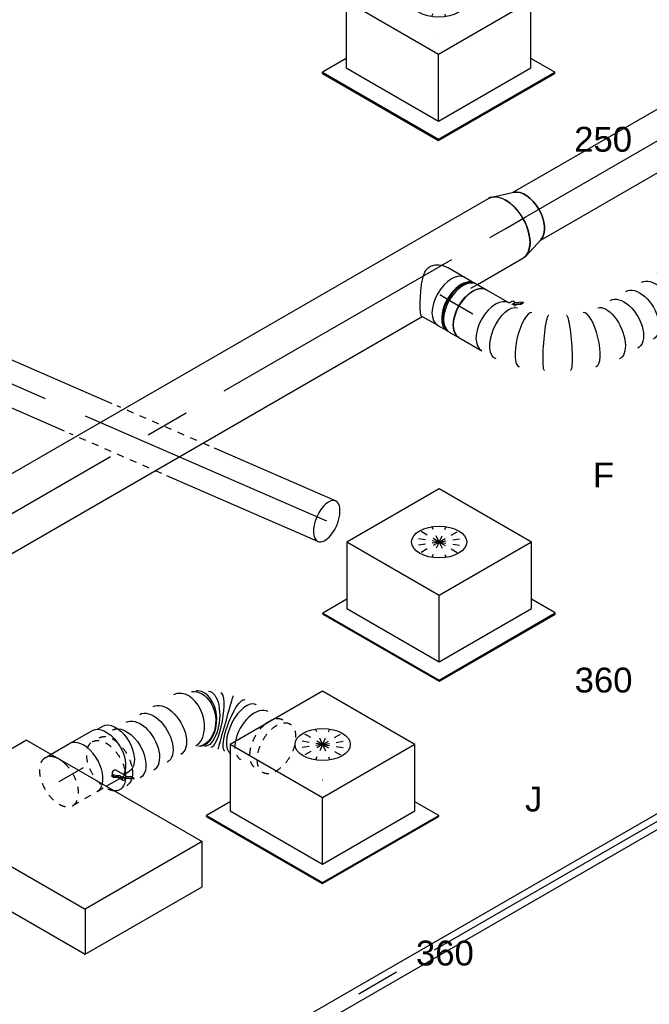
# Model space of a CAD drawing. Extents: x -238422 to 258194, y -34825 to 126331.
# Tile 83 of 239: x -21827 to -19547, y -26053 to -22486. Entities that reach past the tile are written whole.
import ezdxf
from ezdxf.enums import TextEntityAlignment as Align

# ---------------------------------------------------------------- set-up
doc = ezdxf.new("R2010")
doc.units = 0
doc.header["$LTSCALE"] = 50
doc.linetypes.add('CENTER2', pattern=[28.575, 19.05, -3.175, 3.175, -3.175])
doc.linetypes.add('STREEPJES', pattern=[0.1, 0.05, -0.05])
doc.layers.get('0').update_dxf_attribs({"linetype": 'CONTINUOUS'})
for name, color, linetype in [('EL6131--', 2, 'CONTINUOUS'), ('EM6131--', 1, 'CONTINUOUS'), ('WL524---_D', 153, 'CONTINUOUS'), ('WL524---_HARTLIJN', 8, 'CONTINUOUS'), ('WL570---_RETOUR', 112, 'CONTINUOUS'), ('WL570---_RETOUR_HL', 8, 'CONTINUOUS'), ('WL570---_RETOUR_RST', 2, 'CONTINUOUS'), ('WL570---_RETOUR_RST_HL', 1, 'CONTINUOUS'), ('WL570---_TOEVOER', 3, 'CONTINUOUS'), ('WL570---_TOEVOER_HL', 8, 'CONTINUOUS'), ('WL570---_TOEVOER_RST', 2, 'CONTINUOUS'), ('WL570---_TOEVOER_RST_HL', 1, 'CONTINUOUS'), ('WL5911--_D', 2, 'CONTINUOUS'), ('WM570---_RETOUR_PR', 1, 'CONTINUOUS'), ('WM570---_RETOUR_RST_PR', 1, 'CONTINUOUS'), ('WM570---_TOEVOER_PR', 1, 'CONTINUOUS'), ('WM570---_TOEVOER_RST_PR', 1, 'CONTINUOUS')]:
    doc.layers.add(name, color=color, linetype=linetype)
doc.styles.add('BURO-018', font='ARIAL.TTF', dxfattribs={"height": 90})
doc.styles.add('BURO-025', font='ARIAL.TTF', dxfattribs={"height": 125})

# ---------------------------------------------------------------- blocks, each defined once
blk = doc.blocks.new('*U1420')
at = {"color": 0, "ltscale": 10}
for p, q in [((0, 25, -2603), (3375, 25, -2603)), ((31.3, -25, -2603), (3375, -25, -2603))]:
    blk.add_line(p, q, dxfattribs=at)
at = {"layer": 'WL524---_HARTLIJN', "linetype": 'CENTER2'}
blk.add_line((0, 0, -2603), (3394.9, 0, -2603), dxfattribs=at)
at = {"layer": 'WL524---_D', "color": 1, "style": 'BURO-018'}
blk.add_attdef('POSNR', text='', height=90, dxfattribs=at).set_placement((0, 0), align=Align.MIDDLE)
blk = doc.blocks.new('*U1431')
at = {"color": 0, "ltscale": 10}
for p, q in [((15, 16, -1607.1), (1303.6, 16, -1607.1)), ((15, -16, -1607.1), (1317.6, -16, -1607.1))]:
    blk.add_line(p, q, dxfattribs=at)
at = {"layer": 'WL524---_HARTLIJN', "linetype": 'CENTER2'}
blk.add_line((0, 0, -1607.1), (1329.8, 0, -1607.1), dxfattribs=at)
at = {"layer": 'WL524---_D', "color": 1, "style": 'BURO-018'}
blk.add_attdef('POSNR', text='', height=90, dxfattribs=at).set_placement((0, 0), align=Align.MIDDLE)
blk = doc.blocks.new('*U1511')
at = {"color": 0, "ltscale": 10}
for p, q in [((0, 80, 604.2), (596.4, 80, 604.2)), ((1000.8, 80, 604.2), (1636.1, 80, 604.2)), ((0, -80, 604.2), (478.2, -80, 604.2)), ((882.5, -80, 604.2), (1636.1, -80, 604.2))]:
    blk.add_line(p, q, dxfattribs=at)
at = {"color": 8, "linetype": 'STREEPJES', "ltscale": 10}
for p, q in [((616.4, 80, 604.2), (980.8, 80, 604.2)), ((498.2, -80, 604.2), (862.5, -80, 604.2))]:
    blk.add_line(p, q, dxfattribs=at)
at = {"color": 0, "ltscale": 10}
for start_param, end_param in [(0, 3.141593), (3.141593, 6.283185)]:
    blk.add_ellipse((0, 0, 604.2), major_axis=(0, 80), ratio=0.491713, start_param=start_param, end_param=end_param, dxfattribs=at)
at = {"color": 0, "ltscale": 10, "extrusion": (1.99434e-17, 2.50876e-16, -1)}
blk.add_ellipse((1636.1, 0, 604.2), major_axis=(0, 80), ratio=0.491713, start_param=0, end_param=3.141593, dxfattribs=at)
at = {"layer": 'WL570---_RETOUR_HL', "linetype": 'CENTER2'}
blk.add_line((0, 0, 604.2), (1636.1, 0, 604.2), dxfattribs=at)
at = {"layer": 'WM570---_RETOUR_PR', "color": 1, "style": 'BURO-018'}
blk.add_attdef('POSNR', text='', height=90, dxfattribs=at).set_placement((0, 0), align=Align.MIDDLE)
blk = doc.blocks.new('*U1562')
at = {"color": 0, "ltscale": 10}
for p, q in [((-225.4, 278.6, 3073.9), (-345.8, 70, 3073.9)), ((160.8, 278.6, 3073.9), (-225.4, 278.6, 3073.9)), ((-32.3, -55.9, 3073.9), (-225.4, 278.6, 3073.9)), ((354, -55.9, 3073.9), (160.8, 278.6, 3073.9)), ((-430.7, 95.5, 3073.9), (-428.7, 99, 3073.9)), ((-430.7, 95.5, 3073.9), (-187.8, -325.3, 3073.9)), ((-329, 99, 3073.9), (-428.7, 99, 3073.9)), ((-428.7, 99, 3073.9), (-185.8, -321.7, 3073.9)), ((-345.8, 70, 3073.9), (-152.7, -264.5, 3073.9)), ((-152.7, -264.5, 3073.9), (-32.3, -55.9, 3073.9)), ((354, -55.9, 3073.9), (-32.3, -55.9, 3073.9)), ((233.5, -264.5, 3073.9), (354, -55.9, 3073.9)), ((300.1, -321.7, 3073.9), (250.3, -235.5, 3073.9)), ((-152.7, -264.5, 3073.9), (233.5, -264.5, 3073.9)), ((-185.8, -321.7, 3073.9), (-187.8, -325.3, 3073.9)), ((-187.8, -325.3, 3073.9), (298, -325.3, 3073.9)), ((-185.8, -321.7, 3073.9), (300.1, -321.7, 3073.9)), ((298, -325.3, 3073.9), (300.1, -321.7, 3073.9))]:
    blk.add_line(p, q, dxfattribs=at)
at = {"color": 8, "linetype": 'STREEPJES', "ltscale": 10}
for q in [(23.5, 182.1, 3073.9), (-26.8, 146.7, 3073.9), (-11.9, 172.6, 3073.9), (69.8, 172.6, 3073.9), (114.6, 146.7, 3073.9), (-17.4, 111.4, 3073.9), (14, 76, 3073.9), (58.8, 50.1, 3073.9), (105.1, 40.7, 3073.9), (140.5, 50.1, 3073.9), (155.4, 76, 3073.9), (145.9, 111.4, 3073.9)]:
    blk.add_line((64.3, 111.4, 3073.9), q, dxfattribs=at)
at = {"color": 0, "ltscale": 10}
blk.add_ellipse((64.3, 111.4, 3073.9), major_axis=(86.6, -50), ratio=0.57735, dxfattribs=at)
at = {"layer": 'WL570---_RETOUR_RST_HL', "linetype": 'CENTER2'}
blk.add_circle((0, 0, 3073.9), 0.075, dxfattribs=at)
at = {"layer": 'WL570---_RETOUR_RST', "color": 1, "style": 'BURO-018'}
for tag in ['MC', 'Q']:
    blk.add_attdef(tag, text='', height=90, dxfattribs=at).set_placement((0, 0), align=Align.MIDDLE)
at = {"layer": 'WM570---_RETOUR_RST_PR', "color": 1, "style": 'BURO-018'}
blk.add_attdef('POSNR', text='', height=90, dxfattribs=at).set_placement((0, 0), align=Align.MIDDLE)
blk = doc.blocks.new('*U1805')
at = {"color": 0, "ltscale": 10}
for p, q in [((-225.4, 278.6, 302.8), (-345.8, 70, 302.8)), ((160.8, 278.6, 302.8), (-225.4, 278.6, 302.8)), ((-32.3, -55.9, 302.8), (-225.4, 278.6, 302.8)), ((354, -55.9, 302.8), (160.8, 278.6, 302.8)), ((-430.7, 95.5, 302.8), (-428.7, 99, 302.8)), ((-430.7, 95.5, 302.8), (-187.8, -325.3, 302.8)), ((-329, 99, 302.8), (-428.7, 99, 302.8)), ((-428.7, 99, 302.8), (-185.8, -321.7, 302.8)), ((-345.8, 70, 302.8), (-152.7, -264.5, 302.8)), ((-152.7, -264.5, 302.8), (-32.3, -55.9, 302.8)), ((354, -55.9, 302.8), (-32.3, -55.9, 302.8)), ((233.5, -264.5, 302.8), (354, -55.9, 302.8)), ((300.1, -321.7, 302.8), (250.3, -235.5, 302.8)), ((-152.7, -264.5, 302.8), (233.5, -264.5, 302.8)), ((-185.8, -321.7, 302.8), (-187.8, -325.3, 302.8)), ((-187.8, -325.3, 302.8), (298, -325.3, 302.8)), ((-185.8, -321.7, 302.8), (300.1, -321.7, 302.8)), ((298, -325.3, 302.8), (300.1, -321.7, 302.8))]:
    blk.add_line(p, q, dxfattribs=at)
at = {"color": 8, "linetype": 'STREEPJES', "ltscale": 10}
for q in [(23.5, 182.1, 302.8), (-26.8, 146.7, 302.8), (-11.9, 172.6, 302.8), (69.8, 172.6, 302.8), (114.6, 146.7, 302.8), (-17.4, 111.4, 302.8), (14, 76, 302.8), (58.8, 50.1, 302.8), (105.1, 40.7, 302.8), (140.5, 50.1, 302.8), (155.4, 76, 302.8), (145.9, 111.4, 302.8)]:
    blk.add_line((64.3, 111.4, 302.8), q, dxfattribs=at)
at = {"color": 0, "ltscale": 10}
blk.add_ellipse((64.3, 111.4, 302.8), major_axis=(86.6, -50), ratio=0.57735, dxfattribs=at)
at = {"layer": 'WL570---_RETOUR_RST_HL', "linetype": 'CENTER2'}
blk.add_circle((0, 0, 302.8), 0.075, dxfattribs=at)
at = {"layer": 'WL570---_RETOUR_RST', "color": 1, "style": 'BURO-018'}
for tag in ['MC', 'Q']:
    blk.add_attdef(tag, text='', height=90, dxfattribs=at).set_placement((0, 0), align=Align.MIDDLE)
at = {"layer": 'WM570---_RETOUR_RST_PR', "color": 1, "style": 'BURO-018'}
blk.add_attdef('POSNR', text='', height=90, dxfattribs=at).set_placement((0, 0), align=Align.MIDDLE)
blk = doc.blocks.new('*U1820')
at = {"color": 0, "ltscale": 10}
for p, q in [((-225.4, 278.6, -734.6), (-345.8, 70, -734.6)), ((160.8, 278.6, -734.6), (-225.4, 278.6, -734.6)), ((-32.3, -55.9, -734.6), (-225.4, 278.6, -734.6)), ((354, -55.9, -734.6), (160.8, 278.6, -734.6)), ((-430.7, 95.5, -734.6), (-428.7, 99, -734.6)), ((-430.7, 95.5, -734.6), (-187.8, -325.3, -734.6)), ((-329, 99, -734.6), (-428.7, 99, -734.6)), ((-428.7, 99, -734.6), (-185.8, -321.7, -734.6)), ((-345.8, 70, -734.6), (-152.7, -264.5, -734.6)), ((-152.7, -264.5, -734.6), (-32.3, -55.9, -734.6)), ((354, -55.9, -734.6), (-32.3, -55.9, -734.6)), ((233.5, -264.5, -734.6), (354, -55.9, -734.6)), ((300.1, -321.7, -734.6), (250.3, -235.5, -734.6)), ((-152.7, -264.5, -734.6), (233.5, -264.5, -734.6)), ((-185.8, -321.7, -734.6), (-187.8, -325.3, -734.6)), ((-187.8, -325.3, -734.6), (298, -325.3, -734.6)), ((-185.8, -321.7, -734.6), (300.1, -321.7, -734.6)), ((298, -325.3, -734.6), (300.1, -321.7, -734.6))]:
    blk.add_line(p, q, dxfattribs=at)
at = {"color": 8, "linetype": 'STREEPJES', "ltscale": 10}
for q in [(23.5, 182.1, -734.6), (-26.8, 146.7, -734.6), (-11.9, 172.6, -734.6), (69.8, 172.6, -734.6), (114.6, 146.7, -734.6), (-17.4, 111.4, -734.6), (14, 76, -734.6), (58.8, 50.1, -734.6), (105.1, 40.7, -734.6), (140.5, 50.1, -734.6), (155.4, 76, -734.6), (145.9, 111.4, -734.6)]:
    blk.add_line((64.3, 111.4, -734.6), q, dxfattribs=at)
at = {"color": 0, "ltscale": 10}
blk.add_ellipse((64.3, 111.4, -734.6), major_axis=(86.6, -50), ratio=0.57735, dxfattribs=at)
at = {"layer": 'WL570---_TOEVOER_RST_HL', "linetype": 'CENTER2'}
blk.add_circle((0, 0, -734.6), 0.075, dxfattribs=at)
at = {"layer": 'WL570---_TOEVOER_RST', "color": 1, "style": 'BURO-018'}
for tag in ['MC', 'Q']:
    blk.add_attdef(tag, text='', height=90, dxfattribs=at).set_placement((0, 0), align=Align.MIDDLE)
at = {"layer": 'WM570---_TOEVOER_RST_PR', "color": 1, "style": 'BURO-018'}
blk.add_attdef('POSNR', text='', height=90, dxfattribs=at).set_placement((0, 0), align=Align.MIDDLE)
blk = doc.blocks.new('*U1879')
at = {"color": 8, "linetype": 'STREEPJES', "ltscale": 10}
for p, q in [((0, 100, -990), (24.7, 100, -990)), ((0, -100, -990), (102.1, -100, -990))]:
    blk.add_line(p, q, dxfattribs=at)
at = {"color": 0, "ltscale": 10}
blk.add_line((24.7, 100, -990), (102.1, 100, -990), dxfattribs=at)
at = {"color": 8, "linetype": 'STREEPJES', "ltscale": 10}
for start_param, end_param in [(0, 3.141593), (5.664191, 6.283185), (3.141593, 5.197461)]:
    blk.add_ellipse((0, 0, -990), major_axis=(0, 100), ratio=0.57735, start_param=start_param, end_param=end_param, dxfattribs=at)
at = {"color": 0, "ltscale": 10}
blk.add_ellipse((0, 0, -990), major_axis=(0, 100), ratio=0.57735, start_param=5.197461, end_param=5.664191, dxfattribs=at)
at = {"layer": 'WL570---_TOEVOER_HL', "linetype": 'CENTER2'}
blk.add_line((0, 0, -990), (102.1, 0, -990), dxfattribs=at)
at = {"layer": 'WM570---_TOEVOER_PR', "color": 1, "style": 'BURO-018'}
blk.add_attdef('POSNR', text='', height=90, dxfattribs=at).set_placement((0, 0), align=Align.MIDDLE)
blk = doc.blocks.new('*U1880')
at = {"color": 2, "ltscale": 10}
for p, q in [((-285.8, 282.8, -1326.1), (-530.7, -141.4, -1326.1)), ((449.1, 282.8, -1326.1), (-285.8, 282.8, -1326.1)), ((-204.1, 141.4, -1326.1), (-285.8, 282.8, -1326.1)), ((530.7, 141.4, -1326.1), (449.1, 282.8, -1326.1)), ((-449.1, -282.8, -1326.1), (-204.1, 141.4, -1326.1)), ((530.7, 141.4, -1326.1), (-204.1, 141.4, -1326.1)), ((285.8, -282.8, -1326.1), (530.7, 141.4, -1326.1)), ((-530.7, -141.4, -1326.1), (-449.1, -282.8, -1326.1)), ((285.8, -282.8, -1326.1), (-449.1, -282.8, -1326.1))]:
    blk.add_line(p, q, dxfattribs=at)
at = {"layer": 'WL5911--_D', "color": 2, "style": 'BURO-025'}
blk.add_attdef('POSNR', text='', height=125, dxfattribs=at).set_placement((0, 0), align=Align.MIDDLE)
blk = doc.blocks.new('*U1885')
at = {"color": 2, "ltscale": 10}
for p, q in [((-47.5, 100, -884.1), (47.5, 100, -884.1)), ((65.5, 95, -884.1), (87.9, 95, -884.1)), ((49.1, -65.7, -884.1), (69.6, -101.2, -884.1)), ((-9.5, -100, -884.1), (46.5, -100, -884.1)), ((27.8, -75, -884.1), (25.3, -77.1, -884.1)), ((25.3, -77.1, -884.1), (30.7, -86.5, -884.1)), ((52.3, -92.2, -884.1), (27.8, -75, -884.1)), ((33.2, -84.5, -884.1), (27.8, -75, -884.1)), ((30.7, -86.5, -884.1), (33.2, -84.5, -884.1)), ((55.2, -103.7, -884.1), (30.7, -86.5, -884.1)), ((32.1, -74.9, -884.1), (35.1, -80.2, -884.1)), ((57.7, -101.7, -884.1), (33.2, -84.5, -884.1)), ((44.2, -96, -884.1), (46.5, -100, -884.1)), ((46.5, -100, -884.1), (52.8, -110.9, -884.1)), ((52.3, -92.2, -884.1), (57.7, -101.7, -884.1)), ((55.2, -103.7, -884.1), (57.7, -101.7, -884.1)), ((89.2, -127.7, -884.1), (55.2, -103.7, -884.1)), ((58.2, -102, -884.1), (57.7, -101.7, -884.1)), ((91.8, -125.6, -884.1), (58.2, -102, -884.1)), ((86.3, -116.2, -884.1), (69.8, -104.6, -884.1)), ((91.8, -125.6, -884.1), (86.3, -116.2, -884.1)), ((89.2, -127.7, -884.1), (91.8, -125.6, -884.1))]:
    blk.add_line(p, q, dxfattribs=at)
at = {"color": 8, "linetype": 'STREEPJES', "ltscale": 10}
for p, q in [((-47.5, -100, -884.1), (-9.5, -100, -884.1)), ((66, -95, -884.1), (87.9, -95, -884.1))]:
    blk.add_line(p, q, dxfattribs=at)
at = {"color": 2, "ltscale": 10}
for centre, major_axis, start_param, end_param in [((-47.5, 0, -884.1), (0, 100), 3.682832, 6.283185), ((61.2, -106.1, -884.1), (-8.4, -4.85), 3.141593, 6.283185), ((61.2, -106.1, -884.1), (-8.4, -4.85), 0, 3.141593)]:
    blk.add_ellipse(centre, major_axis=major_axis, ratio=0.57735, start_param=start_param, end_param=end_param, dxfattribs=at)
at = {"color": 2, "ltscale": 10, "extrusion": (-7.58296e-17, -2.03185e-17, -1)}
for centre, major_axis, end_param in [((47.5, 0, -884.1), (0, 100), 2.817169), ((87.9, 0, -884.1), (0, 95), 2.857639)]:
    blk.add_ellipse(centre, major_axis=major_axis, ratio=0.57735, start_param=0, end_param=end_param, dxfattribs=at)
at = {"color": 8, "linetype": 'STREEPJES', "ltscale": 10}
blk.add_ellipse((-47.5, 0, -884.1), major_axis=(0, 100), ratio=0.57735, start_param=3.141593, end_param=3.682832, dxfattribs=at)
at = {"color": 8, "linetype": 'STREEPJES', "ltscale": 10, "extrusion": (-7.58296e-17, -2.03185e-17, -1)}
blk.add_ellipse((87.9, 0, -884.1), major_axis=(0, 95), ratio=0.57735, start_param=2.857639, end_param=3.141593, dxfattribs=at)
at = {"color": 2, "ltscale": 10}
blk.add_spline([(32.1, -74.9, -884.1), (32, -74.4, -884.1), (31.9, -73.8, -884.1), (32, -73.2, -884.1), (32.1, -72.6, -884.1), (32.3, -71.9, -884.1), (32.6, -71.2, -884.1), (33, -70.5, -884.1), (33.5, -69.8, -884.1), (34, -69.1, -884.1), (34.6, -68.5, -884.1), (35.2, -67.8, -884.1), (36, -67.1, -884.1), (36.7, -66.5, -884.1), (37.5, -66, -884.1), (38.3, -65.4, -884.1), (39.2, -65, -884.1), (40.1, -64.6, -884.1), (41, -64.2, -884.1), (41.8, -63.9, -884.1), (42.7, -63.7, -884.1), (43.6, -63.6, -884.1), (44.4, -63.5, -884.1), (45.2, -63.5, -884.1), (45.9, -63.6, -884.1), (46.6, -63.8, -884.1), (47.3, -64.1, -884.1), (47.9, -64.4, -884.1), (48.4, -64.8, -884.1), (48.8, -65.2, -884.1), (49.1, -65.7, -884.1)], degree=3, dxfattribs=at)
at = {"layer": 'WL570---_TOEVOER', "color": 1, "style": 'BURO-018'}
blk.add_attdef('I', text='', height=90, dxfattribs=at).set_placement((0, 0), align=Align.MIDDLE)
at = {"layer": 'WM570---_TOEVOER_PR', "color": 1, "style": 'BURO-018'}
blk.add_attdef('POSNR', text='', height=90, dxfattribs=at).set_placement((0, 0), align=Align.MIDDLE)
blk = doc.blocks.new('*U1886')
at = {"color": 0, "ltscale": 10}
blk.add_line((491.8, 20.4, -821.7), (491.4, 20.7, -821.7), dxfattribs=at)
at = {"color": 8, "linetype": 'STREEPJES', "ltscale": 10}
blk.add_line((411.7, -186.5, -821.7), (412.5, -188.1, -821.7), dxfattribs=at)
at = {"color": 8, "linetype": 'STREEPJES', "ltscale": 10, "extrusion": (2.67592e-17, -7.95482e-17, -1)}
for centre, start_param, end_param in [((0, 0, -821.7), 3.489318, 6.280044), ((0, 0, -821.7), 0, 2.103514), ((28.3, 0, -821.7), 0, 2.163257), ((84.9, 0, -821.7), 0, 0.332404), ((0, 0, -821.7), 2.30361, 2.423799), ((28.3, 0, -821.7), 2.550215, 2.644277)]:
    blk.add_ellipse(centre, major_axis=(0, 100), ratio=0.57735, start_param=start_param, end_param=end_param, dxfattribs=at)
at = {"color": 0, "ltscale": 10, "extrusion": (2.67592e-17, -7.95482e-17, -1)}
for centre, major_axis, ratio, start_param, end_param in [((84.9, 0, -821.7), (0, 100), 0.57735, 0.332404, 3.141593), ((141.5, 0, -821.7), (0, 100), 0.57735, 0, 3.141593), ((198.1, 0, -821.7), (0, 100), 0.57735, 0, 3.141593), ((254.7, 0, -821.7), (0, 100), 0.57735, 0, 3.141593), ((363.1, -14.3, -821.7), (38.3, 92.4), 0.746672, 0, 3.141593), ((399.7, -34.5, -821.7), (57.1, 82.3), 0.47179, 6.256777, 9.39837), ((476.8, -107.1, -821.7), (77.7, 63.1), 0.249297, 3.153155, 6.294748), ((0, 0, -821.7), (0, 100), 0.57735, 2.103514, 2.30361), ((28.3, 0, -821.7), (0, 100), 0.57735, 2.163257, 2.550215), ((0, 0, -821.7), (0, 100), 0.57735, 2.423799, 3.489318), ((28.3, 0, -821.7), (0, 100), 0.57735, 2.644277, 3.141593)]:
    blk.add_ellipse(centre, major_axis=major_axis, ratio=ratio, start_param=start_param, end_param=end_param, dxfattribs=at)
at = {"color": 0, "ltscale": 10}
for centre, major_axis, ratio, start_param, end_param in [((328.7, 0, -821.7), (19.7, 99.1), 0.670657, 3.274419, 6.150359), ((328.7, 0, -821.7), (19.7, 99.1), 0.670657, 6.150359, 6.416011), ((374.2, -18.9, -821.7), (45.5, 89.2), 0.668371, 6.230546, 6.335825), ((374.2, -18.9, -821.7), (45.5, 89.2), 0.668371, 3.194232, 6.230546), ((426.5, -55.4, -821.7), (65.1, 76), 0.242498, 3.1528, 6.271978), ((452.8, -80.2, -821.7), (71.7, 69.9), 0.003521, 0.000153, 3.141746), ((497, -134.4, -821.7), (83.8, 54.9), 0.477877, 0.026949, 3.076231), ((519.8, -173.9, -821.7), (-86.6, -50), 0.57735, 3.141593, 5.276359), ((497, -134.4, -821.7), (83.8, 54.9), 0.477877, 6.256236, 6.310135), ((550.5, -227.1, -821.7), (-86.6, -50), 0.57735, 3.694988, 4.158994)]:
    blk.add_ellipse(centre, major_axis=major_axis, ratio=ratio, start_param=start_param, end_param=end_param, dxfattribs=at)
at = {"color": 8, "linetype": 'STREEPJES', "ltscale": 10}
for centre, start_param, end_param in [((519.8, -173.9, -821.7), 5.276359, 6.283185), ((550.5, -227.1, -821.7), 4.158994, 6.283185), ((565.9, -253.8, -821.7), 3.141593, 9.421636), ((550.5, -227.1, -821.7), 3.141593, 3.694988)]:
    blk.add_ellipse(centre, major_axis=(-86.6, -50), ratio=0.57735, start_param=start_param, end_param=end_param, dxfattribs=at)
at = {"layer": 'WM570---_TOEVOER_PR', "color": 1, "style": 'BURO-018'}
blk.add_attdef('POSNR', text='', height=90, dxfattribs=at).set_placement((0, 0), align=Align.MIDDLE)
blk = doc.blocks.new('*U1891')
at = {"color": 0, "ltscale": 10}
for p, q in [((-17.9, 100, 1375.6), (49.2, 100, 1375.6)), ((71.6, 95, 1375.6), (79.8, 95, 1375.6)), ((-19.8, -100, 1375.6), (-15.5, -100, 1375.6)), ((-15.5, -100, 1375.6), (49.2, -100, 1375.6)), ((71.6, -95, 1375.6), (79.8, -95, 1375.6))]:
    blk.add_line(p, q, dxfattribs=at)
for centre, major_axis, start_param, end_param in [((49.2, 0, 1375.6), (0, -100), 3.141593, 6.283185), ((89.7, 0, 1375.6), (0, -95), 3.434174, 5.990604)]:
    blk.add_ellipse(centre, major_axis=major_axis, ratio=0.57735, start_param=start_param, end_param=end_param, dxfattribs=at)
blk.add_spline([(-19.8, -99.5, 1375.6), (-22, -98, 1375.6), (-24.5, -95.4, 1375.6), (-27.4, -91.9, 1375.6), (-30.5, -87.4, 1375.6), (-34, -82.1, 1375.6), (-37.8, -75.9, 1375.6), (-41.9, -68.9, 1375.6), (-46.2, -61.2, 1375.6), (-50.7, -52.9, 1375.6), (-55.3, -44, 1375.6), (-60, -34.7, 1375.6), (-64.7, -25.1, 1375.6), (-69.2, -15.1, 1375.6), (-73.6, -5.1, 1375.6), (-77.6, 5.1, 1375.6), (-81.1, 15.1, 1375.6), (-84, 25.1, 1375.6), (-86.1, 34.7, 1375.6), (-87.2, 44, 1375.6), (-87.1, 52.9, 1375.6), (-85.6, 61.2, 1375.6), (-82.6, 68.9, 1375.6), (-78.1, 75.9, 1375.6), (-72.1, 82.1, 1375.6), (-64.9, 87.4, 1375.6), (-56.5, 91.9, 1375.6), (-47.4, 95.4, 1375.6), (-37.7, 98, 1375.6), (-27.8, 99.5, 1375.6), (-17.9, 100, 1375.6)], degree=3, dxfattribs=at)
at = {"layer": 'WL570---_TOEVOER_HL', "linetype": 'CENTER2'}
blk.add_line((0, 0, 1375.6), (49.2, 0, 1375.6), dxfattribs=at)
at = {"layer": 'WM570---_TOEVOER_PR', "color": 1, "style": 'BURO-018'}
blk.add_attdef('POSNR', text='', height=90, dxfattribs=at).set_placement((0, 0), align=Align.MIDDLE)
blk = doc.blocks.new('*U1892')
at = {"color": 0, "ltscale": 10}
for p, q in [((-44.5, 100, 1309.3), (-4.1, 100, 1309.3)), ((4.1, 100, 1309.3), (44.5, 100, 1309.3)), ((-44.5, -100, 1309.3), (-4.1, -100, 1309.3)), ((4.1, -100, 1309.3), (44.5, -100, 1309.3))]:
    blk.add_line(p, q, dxfattribs=at)
for centre, major_axis, start_param, end_param in [((-44.5, 0, 1309.3), (0, -100), 3.141593, 6.283185), ((-4.1, 0, 1309.3), (0, -100), 3.141593, 6.353955), ((-4.1, 0, 1309.3), (0, -95), 3.434174, 5.990604), ((4.1, 0, 1309.3), (0, -100), 3.141593, 6.283185), ((44.5, 0, 1309.3), (0, -100), 3.141593, 6.283185), ((-4.1, 0, 1309.3), (0, -100), 3.070823, 3.138451)]:
    blk.add_ellipse(centre, major_axis=major_axis, ratio=0.57735, start_param=start_param, end_param=end_param, dxfattribs=at)
at = {"layer": 'WL570---_TOEVOER_HL', "linetype": 'CENTER2'}
blk.add_line((-44.5, 0, 1309.3), (44.5, 0, 1309.3), dxfattribs=at)
at = {"layer": 'WM570---_TOEVOER_PR', "color": 1, "style": 'BURO-018'}
blk.add_attdef('POSNR', text='', height=90, dxfattribs=at).set_placement((0, 0), align=Align.MIDDLE)
blk = doc.blocks.new('*U1893')
at = {"color": 2, "ltscale": 10}
for p, q in [((46.5, 100, 1244.2), (52.8, 110.9, 1244.2)), ((59.3, 101, 1244.2), (64.8, 110.5, 1244.2)), ((59.8, 101.4, 1244.2), (83.8, 118.2, 1244.2)), ((86.3, 116.2, 1244.2), (63.3, 100, 1244.2)), ((89.2, 127.7, 1244.2), (64.8, 110.5, 1244.2)), ((83.8, 118.2, 1244.2), (89.2, 127.7, 1244.2)), ((86.3, 116.2, 1244.2), (83.8, 118.2, 1244.2)), ((91.8, 125.6, 1244.2), (86.3, 116.2, 1244.2)), ((89.2, 127.7, 1244.2), (91.8, 125.6, 1244.2)), ((-47.5, 100, 1244.2), (46.5, 100, 1244.2)), ((46.5, 100, 1244.2), (47.5, 100, 1244.2)), ((59.3, 101, 1244.2), (59.8, 101.4, 1244.2)), ((60.6, 100, 1244.2), (59.3, 101, 1244.2)), ((68.9, 100, 1244.2), (69.6, 101.2, 1244.2)), ((-47.5, -100, 1244.2), (47.5, -100, 1244.2))]:
    blk.add_line(p, q, dxfattribs=at)
at = {"color": 2, "ltscale": 10, "extrusion": (-2.03185e-17, -7.58296e-17, -1)}
for centre, major_axis, start_param, end_param in [((61.2, 106.1, 1244.2), (-8.4, 4.85), 0, 1.659918), ((-47.5, 0, 1244.2), (0, -100), 0, 3.141593), ((61.2, 106.1, 1244.2), (-8.4, 4.85), 2.573491, 3.141593)]:
    blk.add_ellipse(centre, major_axis=major_axis, ratio=0.57735, start_param=start_param, end_param=end_param, dxfattribs=at)
at = {"color": 2, "ltscale": 10}
blk.add_ellipse((47.5, 0, 1244.2), major_axis=(0, -100), ratio=0.57735, start_param=3.141593, end_param=6.283185, dxfattribs=at)
at = {"layer": 'WL570---_TOEVOER', "color": 1, "style": 'BURO-018'}
blk.add_attdef('I', text='', height=90, dxfattribs=at).set_placement((0, 0), align=Align.MIDDLE)
at = {"layer": 'WM570---_TOEVOER_PR', "color": 1, "style": 'BURO-018'}
blk.add_attdef('POSNR', text='', height=90, dxfattribs=at).set_placement((0, 0), align=Align.MIDDLE)
blk = doc.blocks.new('*U1894')
at = {"color": 0, "ltscale": 10}
for p, q in [((443, 517.4, 1210.6), (442.3, 516.3, 1210.6)), ((697.7, 522.8, 1210.6), (699.7, 525.8, 1210.6))]:
    blk.add_line(p, q, dxfattribs=at)
at = {"color": 0, "ltscale": 10, "extrusion": (-8.97074e-17, -5.17926e-17, -1)}
for centre, major_axis, ratio, start_param, end_param in [((661.6, 657.3, 1210.6), (-86.6, 50), 0.57735, 0, 3.141593), ((638.3, 616.8, 1210.6), (85.9, -51.2), 0.677843, 3.151158, 6.29275), ((584.1, 546.3, 1210.6), (5.3, 100.3), 0.992303, 5.417341, 8.558934), ((597.5, 553.5, 1210.6), (77.9, -62.8), 0.947739, 3.554307, 6.354436), ((553.9, 506.8, 1210.6), (-83.8, 54.6), 0.838131, 6.261695, 9.403287), ((497, 411, 1210.6), (-86.6, 50), 0.57735, 0, 3.141593), ((464.2, 354.2, 1210.6), (-86.6, 50), 0.57735, 0, 3.141593), ((431.4, 297.4, 1210.6), (-86.6, 50), 0.57735, 0, 3.141593), ((398.6, 240.5, 1210.6), (-86.6, 50), 0.57735, 0, 3.141593), ((366.1, 184.2, 1210.6), (81.4, -58.7), 0.497511, 3.191932, 6.333525), ((258.1, 81.9, 1210.6), (56.7, -82.8), 0.106869, 3.14981, 6.291403), ((189.6, 42.4, 1210.6), (-43.3, 90.4), 0.106869, 3.133375, 6.274968), ((47, 0, 1210.6), (10.1, -99.9), 0.497511, 6.232846, 9.374438)]:
    blk.add_ellipse(centre, major_axis=major_axis, ratio=ratio, start_param=start_param, end_param=end_param, dxfattribs=at)
at = {"color": 0, "ltscale": 10}
for centre, major_axis, ratio, start_param, end_param in [((614.9, 578.8, 1210.6), (-83.8, 54.6), 0.838131, 3.163083, 6.261695), ((572.8, 534.2, 1210.6), (77.9, -62.8), 0.947739, 0.071251, 3.070342), ((572.8, 534.2, 1210.6), (77.9, -62.8), 0.947739, 3.070342, 3.212844), ((587, 542.4, 1210.6), (-5.3, -100.3), 0.992303, 0.865844, 2.275748), ((528.5, 465.6, 1210.6), (85.9, -51.2), 0.677843, 0.009565, 3.132028), ((587, 542.4, 1210.6), (-5.3, -100.3), 0.992303, 0.64028, 0.865844), ((318.2, 130.3, 1210.6), (-69.2, 72.6), 0.313149, 3.167995, 6.256783), ((117.7, 14.5, 1210.6), (28.3, -96.2), 0.313149, 3.167995, 6.256783), ((0, 0, 1210.6), (0, -100), 0.57735, 3.141593, 6.283185), ((318.2, 130.3, 1210.6), (-69.2, 72.6), 0.313149, 3.11519, 3.167995), ((117.7, 14.5, 1210.6), (28.3, -96.2), 0.313149, 6.256783, 6.309588)]:
    blk.add_ellipse(centre, major_axis=major_axis, ratio=ratio, start_param=start_param, end_param=end_param, dxfattribs=at)
at = {"layer": 'WM570---_TOEVOER_PR', "color": 1, "style": 'BURO-018'}
blk.add_attdef('POSNR', text='', height=90, dxfattribs=at).set_placement((0, 0), align=Align.MIDDLE)
blk = doc.blocks.new('*U1895')
at = {"color": 0, "ltscale": 10}
for p, q in [((0, 125, -127.8), (2606, 125, -127.8)), ((0, -125, -127.8), (2184.8, -125, -127.8)), ((2415.7, -125, -127.8), (2606, -125, -127.8))]:
    blk.add_line(p, q, dxfattribs=at)
at = {"color": 8, "linetype": 'STREEPJES', "ltscale": 10}
blk.add_line((2388.6, -125, -127.8), (2415.7, -125, -127.8), dxfattribs=at)
at = {"color": 0, "ltscale": 10}
blk.add_ellipse((0, 0, -127.8), major_axis=(0, 125), ratio=0.57735, start_param=3.141593, end_param=6.283185, dxfattribs=at)
at = {"color": 0, "ltscale": 10, "extrusion": (-1.04582e-16, -3.71854e-18, -1)}
blk.add_ellipse((2606, 0, -127.8), major_axis=(0, 125), ratio=0.57735, start_param=0, end_param=3.141593, dxfattribs=at)
at = {"layer": 'WL570---_TOEVOER_HL', "linetype": 'CENTER2'}
blk.add_line((0, 0, -127.8), (2606, 0, -127.8), dxfattribs=at)
at = {"layer": 'WM570---_TOEVOER_PR', "color": 1, "style": 'BURO-018'}
blk.add_attdef('POSNR', text='', height=90, dxfattribs=at).set_placement((0, 0), align=Align.MIDDLE)
blk = doc.blocks.new('*U1896')
at = {"color": 0, "ltscale": 10}
for p, q in [((12.9, 123, 1715), (91.2, 98.4, 1715)), ((12.9, -123, 1715), (91.2, -98.4, 1715))]:
    blk.add_line(p, q, dxfattribs=at)
blk.add_ellipse((0, 0, 1715), major_axis=(0, 125), ratio=0.57735, start_param=3.141593, end_param=6.283185, dxfattribs=at)
at = {"color": 0, "ltscale": 10, "extrusion": (-1.04582e-16, -3.71854e-18, -1)}
blk.add_ellipse((80.9, 0, 1715), major_axis=(0, 100), ratio=0.57735, start_param=0.179342, end_param=2.962251, dxfattribs=at)
at = {"layer": 'WL570---_TOEVOER_HL', "linetype": 'CENTER2'}
blk.add_line((0, 0, 1715), (80.9, 0, 1715), dxfattribs=at)
for centre in [(0, 0, 1715), (80.9, 0, 1715)]:
    blk.add_circle(centre, 0.075, dxfattribs=at)
at = {"layer": 'WM570---_TOEVOER_PR', "color": 1, "style": 'BURO-018'}
blk.add_attdef('POSNR', text='', height=90, dxfattribs=at).set_placement((0, 0), align=Align.MIDDLE)
blk = doc.blocks.new('*U1897')
at = {"color": 0, "ltscale": 10}
for p, q in [((5.2, 100, 1772.2), (679.1, 100, 1772.2)), ((5.2, -100, 1772.2), (679.1, -100, 1772.2))]:
    blk.add_line(p, q, dxfattribs=at)
blk.add_ellipse((0, 0, 1772.2), major_axis=(0, 100), ratio=0.57735, start_param=3.320935, end_param=6.103843, dxfattribs=at)
at = {"color": 0, "ltscale": 10, "extrusion": (-1.04582e-16, -3.71854e-18, -1)}
blk.add_ellipse((679.1, 0, 1772.2), major_axis=(0, 100), ratio=0.57735, start_param=0, end_param=3.141593, dxfattribs=at)
at = {"layer": 'WL570---_TOEVOER_HL', "linetype": 'CENTER2'}
blk.add_line((0, 0, 1772.2), (679.1, 0, 1772.2), dxfattribs=at)
at = {"layer": 'WM570---_TOEVOER_PR', "color": 1, "style": 'BURO-018'}
blk.add_attdef('POSNR', text='', height=90, dxfattribs=at).set_placement((0, 0), align=Align.MIDDLE)
blk = doc.blocks.new('*U2045')
at = {"color": 0, "linetype": 'STREEPJES', "ltscale": 10}
for p, q in [((-41.8, 123, 5198.3), (22.6, 123, 5198.3)), ((1934.9, 123, 5198.3), (1973.1, 123, 5198.3)), ((-72.3, 84.7, 5198.3), (37.7, 84.7, 5198.3)), ((44.3, -123, 5198.3), (267.2, -123, 5198.3))]:
    blk.add_line(p, q, dxfattribs=at)
at = {"color": 0, "ltscale": 10}
for p, q in [((22.6, 123, 5198.3), (1934.9, 123, 5198.3)), ((1973.1, 123, 5198.3), (2561.6, 123, 5198.3)), ((37.7, 84.7, 5198.3), (2531.1, 84.7, 5198.3)), ((41.8, -123, 5198.3), (44.3, -123, 5198.3)), ((267.2, -123, 5198.3), (2645.1, -123, 5198.3))]:
    blk.add_line(p, q, dxfattribs=at)
at = {"layer": 'EM6131--', "color": 1, "style": 'BURO-018'}
blk.add_attdef('POSNR', text='', height=90, dxfattribs=at).set_placement((0, 0), align=Align.MIDDLE)

msp = doc.modelspace()

# ---------------------------------------------------------------- block references
at = {"layer": 'EL6131--', "rotation": 218.5010872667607}
msp.add_blockref('*U2045', (-21259.84009, -21078.78033, -5198.2816), dxfattribs=at)
at = {"layer": 'WL524---_D'}
for name, p, rotation in [('*U1420', (-21561.625, -26570.63962, 2603.02131), 29.99999999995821), ('*U1431', (-22766.31642, -25866.4065, 1607.08528), 330.0000000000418)]:
    msp.add_blockref(name, p, dxfattribs=dict(at, rotation=rotation))
at = {"layer": 'WL570---_RETOUR', "rotation": 156.4655487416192}
msp.add_blockref('*U1511', (-20715.03461, -24302.77604, -604.22212), dxfattribs=at)
at = {"layer": 'WL570---_RETOUR_RST'}
ref = msp.add_blockref('*U1562', (-20309.64451, -22547.2981, -3073.85246), dxfattribs=dict(at, rotation=29.99999999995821))
ref.add_attrib('Q', '250', dxfattribs={"color": 1, "height": 90, "style": 'BURO-018'}).set_placement((-19713.91598, -22918.80404), align=Align.MIDDLE)
ref.add_attrib('MC', 'F', dxfattribs={"color": 1, "height": 90, "style": 'BURO-018'}).set_placement((-19713.91598, -22175.79215), align=Align.MIDDLE)
ref = msp.add_blockref('*U1805', (-20307.85992, -24506.72768, -302.80056), dxfattribs=dict(at, rotation=29.99999999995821))
ref.add_attrib('Q', '360', dxfattribs={"color": 1, "height": 90, "style": 'BURO-018'}).set_placement((-19712.13139, -24878.23363), align=Align.MIDDLE)
ref.add_attrib('MC', 'F', dxfattribs={"color": 1, "height": 90, "style": 'BURO-018'}).set_placement((-19712.13139, -24135.22174), align=Align.MIDDLE)
at = {"layer": 'WL570---_TOEVOER'}
for name, p, rotation in [('*U1897', (-19996.62312, -23201.32317, -1772.20027), 29.99999999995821), ('*U1894', (-20103.60883, -23598.42655, -1210.61129), 330.0000000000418), ('*U1896', (-20066.6974, -23241.78058, -1714.98486), 29.99999999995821), ('*U1895', (-22323.6025, -24544.80535, 127.77044), 29.99999999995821), ('*U1891', (-20305.62924, -23481.79001, -1375.56026), 330.0000000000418), ('*U1892', (-20224.45338, -23528.65692, -1309.28045), 330.0000000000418), ('*U1893', (-20144.76245, -23574.6665, -1244.21307), 330.0000000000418), ('*U1886', (-21514.02528, -25188.55061, 821.65737), 29.99999999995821), ('*U1885', (-21555.17889, -25171.48583, 884.12667), 29.99999999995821), ('*U1879', (-21684.79665, -25246.32068, 989.95913), 29.99999999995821)]:
    msp.add_blockref(name, p, dxfattribs=dict(at, rotation=rotation))
at = {"layer": 'WL570---_TOEVOER_RST'}
ref = msp.add_blockref('*U1820', (-20729.78618, -25240.29769, 734.62409), dxfattribs=dict(at, rotation=29.99999999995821))
ref.add_attrib('Q', '360', dxfattribs={"color": 1, "height": 90, "style": 'BURO-018'}).set_placement((-20286.99227, -25867.45082), align=Align.MIDDLE)
ref.add_attrib('MC', 'J', dxfattribs={"color": 1, "height": 90, "style": 'BURO-018'}).set_placement((-19965.25868, -25310.1919), align=Align.MIDDLE)
at = {"layer": 'WL5911--_D', "rotation": 150.0000000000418}
msp.add_blockref('*U1880', (-21696.02222, -25484.02664, 1326.12612), dxfattribs=at)

doc.saveas('drawing.dxf')
